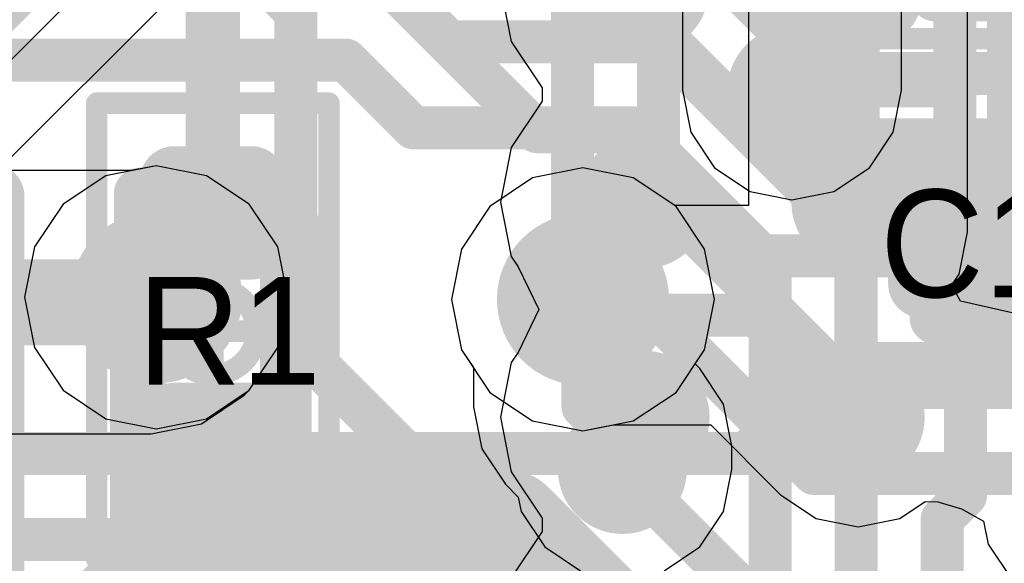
# Model space of a CAD drawing. Header units: millimetres. Extents: x -2 to 68, y -2 to 27.4.
# Tile 200 of 256: x 20.3 to 22.6, y 15.5 to 16.8. Entities that reach past the tile are written whole.
import ezdxf

# ---------------------------------------------------------------- set-up
doc = ezdxf.new("R2010")
doc.units = ezdxf.units.MM
for name, color, linetype in [('BottomLayer', 5, 'Continuous'), ('BottomPaste', 16, 'Continuous'), ('BottomSolder', 6, 'Continuous'), ('DrillGuide', 244, 'Continuous'), ('Mechanical13', 56, 'Continuous'), ('Mechanical15', 56, 'Continuous'), ('Mechanical2', 216, 'Continuous'), ('MidLayer1', 16, 'Continuous'), ('MidLayer2', 76, 'Continuous'), ('MidLayer3', 90, 'Continuous'), ('MidLayer4', 156, 'Continuous'), ('MidLayer5', 130, 'Continuous'), ('MidLayer6', 216, 'Continuous'), ('MidLayer7', 6, 'Continuous'), ('MidLayer8', 54, 'Continuous'), ('MultiLayer', 9, 'Continuous'), ('TopLayer', 1, 'Continuous'), ('TopPaste', 8, 'Continuous'), ('TopSolder', 216, 'Continuous'), ('ViaHoleLayer', 16, 'Continuous')]:
    doc.layers.add(name, color=color, linetype=linetype)

# ---------------------------------------------------------------- blocks, each defined once
blk = doc.blocks.new('SDINBDG4_16G_F_________1_B_51')
at = {"layer": 'BottomLayer', "const_width": 0.125}
for points in [[(-3.3125, -1.75, 1), (-3.1875, -1.75, 1)], [(-2.8125, -1.75, 1), (-2.6875, -1.75, 1)], [(-3.3125, -2.25, 1), (-3.1875, -2.25, 1)], [(-2.8125, -2.25, 1), (-2.6875, -2.25, 1)], [(-3.3125, -2.75, 1), (-3.1875, -2.75, 1)], [(-2.8125, -2.75, 1), (-2.6875, -2.75, 1)]]:
    blk.add_lwpolyline(points, format="xyb", close=True, dxfattribs=at)
at = {"layer": 'BottomPaste', "const_width": 0.125}
for points in [[(-3.3125, -1.75, 1), (-3.1875, -1.75, 1)], [(-2.8125, -1.75, 1), (-2.6875, -1.75, 1)], [(-3.3125, -2.25, 1), (-3.1875, -2.25, 1)], [(-2.8125, -2.25, 1), (-2.6875, -2.25, 1)], [(-3.3125, -2.75, 1), (-3.1875, -2.75, 1)], [(-2.8125, -2.75, 1), (-2.6875, -2.75, 1)]]:
    blk.add_lwpolyline(points, format="xyb", close=True, dxfattribs=at)
at = {"layer": 'BottomSolder', "const_width": 0.155}
for points in [[(-3.3275, -1.75, 1), (-3.1725, -1.75, 1)], [(-2.8275, -1.75, 1), (-2.6725, -1.75, 1)], [(-3.3275, -2.25, 1), (-3.1725, -2.25, 1)], [(-2.8275, -2.25, 1), (-2.6725, -2.25, 1)], [(-3.3275, -2.75, 1), (-3.1725, -2.75, 1)], [(-2.8275, -2.75, 1), (-2.6725, -2.75, 1)]]:
    blk.add_lwpolyline(points, format="xyb", close=True, dxfattribs=at)
blk = doc.blocks.new('RES_0201_283')
at = {"layer": 'Mechanical13', "const_width": 0.12}
for points in [[(-0.32, -0.17), (-0.32, 0.17)], [(0.32, 0.17), (-0.32, 0.17)], [(0.32, -0.17), (0.32, 0.17)], [(0.32, -0.17), (-0.32, -0.17)]]:
    blk.add_lwpolyline(points, dxfattribs=at)
at = {"layer": 'Mechanical13', "const_width": 0.06}
for points in [[(-0.35, 0.17, 1), (-0.29, 0.17, 1)], [(-0.35, 0.17, 1), (-0.29, 0.17, 1)], [(0.29, 0.17, 1), (0.35, 0.17, 1)], [(0.29, 0.17, 1), (0.35, 0.17, 1)], [(-0.35, -0.17, 1), (-0.29, -0.17, 1)], [(-0.35, -0.17, 1), (-0.29, -0.17, 1)], [(0.29, -0.17, 1), (0.35, -0.17, 1)], [(0.29, -0.17, 1), (0.35, -0.17, 1)]]:
    blk.add_lwpolyline(points, format="xyb", close=True, dxfattribs=at)
at = {"layer": 'Mechanical15', "const_width": 0.05}
for points in [[(-0.53, -0.27), (-0.53, 0.27)], [(0.53, 0.27), (-0.53, 0.27)], [(0.53, -0.27), (0.53, 0.27)], [(0, -0.135), (0, 0.135)], [(0.135, 0), (-0.135, 0)], [(0.53, -0.27), (-0.53, -0.27)]]:
    blk.add_lwpolyline(points, dxfattribs=at)
at = {"layer": 'Mechanical15'}
for points, const_width in [([(-0.5425, 0.27, 1), (-0.5175, 0.27, 1)], 0.025), ([(-0.5425, 0.27, 1), (-0.5175, 0.27, 1)], 0.025), ([(0.5175, 0.27, 1), (0.5425, 0.27, 1)], 0.025), ([(0.5175, 0.27, 1), (0.5425, 0.27, 1)], 0.025), ([(-0.0125, 0.135, 1), (0.0125, 0.135, 1)], 0.025), ([(0.1013, 0, 1), (-0.1013, 0, 1)], 0.05), ([(-0.1475, 0, 1), (-0.1225, 0, 1)], 0.025), ([(-0.1138, 0, 1), (-0.0888, 0, 1)], 0.025), ([(0.0888, 0, 1), (0.1138, 0, 1)], 0.025), ([(0.1225, 0, 1), (0.1475, 0, 1)], 0.025), ([(-0.0125, -0.135, 1), (0.0125, -0.135, 1)], 0.025), ([(-0.5425, -0.27, 1), (-0.5175, -0.27, 1)], 0.025), ([(-0.5425, -0.27, 1), (-0.5175, -0.27, 1)], 0.025), ([(0.5175, -0.27, 1), (0.5425, -0.27, 1)], 0.025), ([(0.5175, -0.27, 1), (0.5425, -0.27, 1)], 0.025)]:
    blk.add_lwpolyline(points, format="xyb", close=True, dxfattribs=dict(at, const_width=const_width))
at = {"layer": 'TopLayer', "const_width": 0.0806}
for points in [[(-0.3897, 0.0894, 1), (-0.3091, 0.0894, 1)], [(-0.2409, 0.0894, 1), (-0.1603, 0.0894, 1)], [(0.1603, 0.0894, 1), (0.2409, 0.0894, 1)], [(0.3091, 0.0894, 1), (0.3897, 0.0894, 1)], [(-0.3897, -0.0894, 1), (-0.3091, -0.0894, 1)], [(-0.2409, -0.0894, 1), (-0.1603, -0.0894, 1)], [(0.1603, -0.0894, 1), (0.2409, -0.0894, 1)], [(0.3091, -0.0894, 1), (0.3897, -0.0894, 1)]]:
    blk.add_lwpolyline(points, format="xyb", close=True, dxfattribs=at)
at = {"layer": 'TopLayer'}
for points in [[(-0.2006, 0.17), (-0.3494, 0.17), (-0.2006, -0.17), (-0.3494, -0.17)], [(0.2006, -0.17), (0.3494, -0.17), (0.2006, 0.17), (0.3494, 0.17)], [(-0.12, 0.0894), (-0.43, 0.0894), (-0.12, -0.0894), (-0.43, -0.0894)], [(0.12, -0.0894), (0.43, -0.0894), (0.12, 0.0894), (0.43, 0.0894)]]:
    blk.add_solid(points, dxfattribs=at)
at = {"layer": 'TopPaste', "const_width": 0.0806}
for points in [[(-0.3897, 0.0894, 1), (-0.3091, 0.0894, 1)], [(-0.2409, 0.0894, 1), (-0.1603, 0.0894, 1)], [(0.1603, 0.0894, 1), (0.2409, 0.0894, 1)], [(0.3091, 0.0894, 1), (0.3897, 0.0894, 1)], [(-0.3897, -0.0894, 1), (-0.3091, -0.0894, 1)], [(-0.2409, -0.0894, 1), (-0.1603, -0.0894, 1)], [(0.1603, -0.0894, 1), (0.2409, -0.0894, 1)], [(0.3091, -0.0894, 1), (0.3897, -0.0894, 1)]]:
    blk.add_lwpolyline(points, format="xyb", close=True, dxfattribs=at)
at = {"layer": 'TopPaste'}
for points in [[(-0.2006, 0.17), (-0.3494, 0.17), (-0.2006, -0.17), (-0.3494, -0.17)], [(0.2006, -0.17), (0.3494, -0.17), (0.2006, 0.17), (0.3494, 0.17)], [(-0.12, 0.0894), (-0.43, 0.0894), (-0.12, -0.0894), (-0.43, -0.0894)], [(0.12, -0.0894), (0.43, -0.0894), (0.12, 0.0894), (0.43, 0.0894)]]:
    blk.add_solid(points, dxfattribs=at)
at = {"layer": 'TopSolder', "const_width": 0.0806}
for points in [[(-0.3897, 0.0894, 1), (-0.3091, 0.0894, 1)], [(-0.2409, 0.0894, 1), (-0.1603, 0.0894, 1)], [(0.1603, 0.0894, 1), (0.2409, 0.0894, 1)], [(0.3091, 0.0894, 1), (0.3897, 0.0894, 1)], [(-0.3897, -0.0894, 1), (-0.3091, -0.0894, 1)], [(-0.2409, -0.0894, 1), (-0.1603, -0.0894, 1)], [(0.1603, -0.0894, 1), (0.2409, -0.0894, 1)], [(0.3091, -0.0894, 1), (0.3897, -0.0894, 1)]]:
    blk.add_lwpolyline(points, format="xyb", close=True, dxfattribs=at)
at = {"layer": 'TopSolder'}
for points in [[(-0.2006, 0.17), (-0.3494, 0.17), (-0.2006, -0.17), (-0.3494, -0.17)], [(0.2006, -0.17), (0.3494, -0.17), (0.2006, 0.17), (0.3494, 0.17)], [(-0.12, 0.0894), (-0.43, 0.0894), (-0.12, -0.0894), (-0.43, -0.0894)], [(0.12, -0.0894), (0.43, -0.0894), (0.12, 0.0894), (0.43, 0.0894)]]:
    blk.add_solid(points, dxfattribs=at)
blk = doc.blocks.new('CAP_0201_325')
at = {"layer": 'Mechanical13', "const_width": 0.12}
for points in [[(-0.32, 0.17), (-0.32, -0.17)], [(0.32, 0.17), (-0.32, 0.17)], [(0.32, 0.17), (0.32, -0.17)], [(0.32, -0.17), (-0.32, -0.17)]]:
    blk.add_lwpolyline(points, dxfattribs=at)
at = {"layer": 'Mechanical13', "const_width": 0.06}
for points in [[(-0.35, 0.17, 1), (-0.29, 0.17, 1)], [(-0.35, 0.17, 1), (-0.29, 0.17, 1)], [(0.29, 0.17, 1), (0.35, 0.17, 1)], [(0.29, 0.17, 1), (0.35, 0.17, 1)], [(-0.35, -0.17, 1), (-0.29, -0.17, 1)], [(-0.35, -0.17, 1), (-0.29, -0.17, 1)], [(0.29, -0.17, 1), (0.35, -0.17, 1)], [(0.29, -0.17, 1), (0.35, -0.17, 1)]]:
    blk.add_lwpolyline(points, format="xyb", close=True, dxfattribs=at)
at = {"layer": 'Mechanical15', "const_width": 0.05}
for points in [[(-0.53, 0.27), (-0.53, -0.27)], [(0.53, 0.27), (-0.53, 0.27)], [(0.53, 0.27), (0.53, -0.27)], [(0, 0.135), (0, -0.135)], [(0.135, 0), (-0.135, 0)], [(0.53, -0.27), (-0.53, -0.27)]]:
    blk.add_lwpolyline(points, dxfattribs=at)
at = {"layer": 'Mechanical15'}
for points, const_width in [([(-0.5425, 0.27, 1), (-0.5175, 0.27, 1)], 0.025), ([(-0.5425, 0.27, 1), (-0.5175, 0.27, 1)], 0.025), ([(0.5175, 0.27, 1), (0.5425, 0.27, 1)], 0.025), ([(0.5175, 0.27, 1), (0.5425, 0.27, 1)], 0.025), ([(-0.0125, 0.135, 1), (0.0125, 0.135, 1)], 0.025), ([(0.1013, 0, 1), (-0.1013, 0, 1)], 0.05), ([(-0.1475, 0, 1), (-0.1225, 0, 1)], 0.025), ([(-0.1138, 0, 1), (-0.0888, 0, 1)], 0.025), ([(0.0888, 0, 1), (0.1138, 0, 1)], 0.025), ([(0.1225, 0, 1), (0.1475, 0, 1)], 0.025), ([(-0.0125, -0.135, 1), (0.0125, -0.135, 1)], 0.025), ([(-0.5425, -0.27, 1), (-0.5175, -0.27, 1)], 0.025), ([(-0.5425, -0.27, 1), (-0.5175, -0.27, 1)], 0.025), ([(0.5175, -0.27, 1), (0.5425, -0.27, 1)], 0.025), ([(0.5175, -0.27, 1), (0.5425, -0.27, 1)], 0.025)]:
    blk.add_lwpolyline(points, format="xyb", close=True, dxfattribs=dict(at, const_width=const_width))
at = {"layer": 'TopLayer', "const_width": 0.0806}
for points in [[(-0.3897, 0.0894, 1), (-0.3091, 0.0894, 1)], [(-0.2409, 0.0894, 1), (-0.1603, 0.0894, 1)], [(0.1603, 0.0894, 1), (0.2409, 0.0894, 1)], [(0.3091, 0.0894, 1), (0.3897, 0.0894, 1)], [(-0.3897, -0.0894, 1), (-0.3091, -0.0894, 1)], [(-0.2409, -0.0894, 1), (-0.1603, -0.0894, 1)], [(0.1603, -0.0894, 1), (0.2409, -0.0894, 1)], [(0.3091, -0.0894, 1), (0.3897, -0.0894, 1)]]:
    blk.add_lwpolyline(points, format="xyb", close=True, dxfattribs=at)
at = {"layer": 'TopLayer'}
for points in [[(-0.2006, 0.17), (-0.3494, 0.17), (-0.2006, -0.17), (-0.3494, -0.17)], [(0.2006, -0.17), (0.3494, -0.17), (0.2006, 0.17), (0.3494, 0.17)], [(-0.12, 0.0894), (-0.43, 0.0894), (-0.12, -0.0894), (-0.43, -0.0894)], [(0.12, -0.0894), (0.43, -0.0894), (0.12, 0.0894), (0.43, 0.0894)]]:
    blk.add_solid(points, dxfattribs=at)
at = {"layer": 'TopPaste', "const_width": 0.0806}
for points in [[(-0.3897, 0.0894, 1), (-0.3091, 0.0894, 1)], [(-0.2409, 0.0894, 1), (-0.1603, 0.0894, 1)], [(0.1603, 0.0894, 1), (0.2409, 0.0894, 1)], [(0.3091, 0.0894, 1), (0.3897, 0.0894, 1)], [(-0.3897, -0.0894, 1), (-0.3091, -0.0894, 1)], [(-0.2409, -0.0894, 1), (-0.1603, -0.0894, 1)], [(0.1603, -0.0894, 1), (0.2409, -0.0894, 1)], [(0.3091, -0.0894, 1), (0.3897, -0.0894, 1)]]:
    blk.add_lwpolyline(points, format="xyb", close=True, dxfattribs=at)
at = {"layer": 'TopPaste'}
for points in [[(-0.2006, 0.17), (-0.3494, 0.17), (-0.2006, -0.17), (-0.3494, -0.17)], [(0.2006, -0.17), (0.3494, -0.17), (0.2006, 0.17), (0.3494, 0.17)], [(-0.12, 0.0894), (-0.43, 0.0894), (-0.12, -0.0894), (-0.43, -0.0894)], [(0.12, -0.0894), (0.43, -0.0894), (0.12, 0.0894), (0.43, 0.0894)]]:
    blk.add_solid(points, dxfattribs=at)
at = {"layer": 'TopSolder', "const_width": 0.0806}
for points in [[(-0.3897, 0.0894, 1), (-0.3091, 0.0894, 1)], [(-0.2409, 0.0894, 1), (-0.1603, 0.0894, 1)], [(0.1603, 0.0894, 1), (0.2409, 0.0894, 1)], [(0.3091, 0.0894, 1), (0.3897, 0.0894, 1)], [(-0.3897, -0.0894, 1), (-0.3091, -0.0894, 1)], [(-0.2409, -0.0894, 1), (-0.1603, -0.0894, 1)], [(0.1603, -0.0894, 1), (0.2409, -0.0894, 1)], [(0.3091, -0.0894, 1), (0.3897, -0.0894, 1)]]:
    blk.add_lwpolyline(points, format="xyb", close=True, dxfattribs=at)
at = {"layer": 'TopSolder'}
for points in [[(-0.2006, 0.17), (-0.3494, 0.17), (-0.2006, -0.17), (-0.3494, -0.17)], [(0.2006, -0.17), (0.3494, -0.17), (0.2006, 0.17), (0.3494, 0.17)], [(-0.12, 0.0894), (-0.43, 0.0894), (-0.12, -0.0894), (-0.43, -0.0894)], [(0.12, -0.0894), (0.43, -0.0894), (0.12, 0.0894), (0.43, 0.0894)]]:
    blk.add_solid(points, dxfattribs=at)
blk = doc.blocks.new('CAP_0201_326')
at = {"layer": 'Mechanical13', "const_width": 0.12}
for points in [[(-0.32, 0.17), (-0.32, -0.17)], [(0.32, 0.17), (-0.32, 0.17)], [(0.32, 0.17), (0.32, -0.17)], [(0.32, -0.17), (-0.32, -0.17)]]:
    blk.add_lwpolyline(points, dxfattribs=at)
at = {"layer": 'Mechanical13', "const_width": 0.06}
for points in [[(-0.35, 0.17, 1), (-0.29, 0.17, 1)], [(-0.35, 0.17, 1), (-0.29, 0.17, 1)], [(0.29, 0.17, 1), (0.35, 0.17, 1)], [(0.29, 0.17, 1), (0.35, 0.17, 1)], [(-0.35, -0.17, 1), (-0.29, -0.17, 1)], [(-0.35, -0.17, 1), (-0.29, -0.17, 1)], [(0.29, -0.17, 1), (0.35, -0.17, 1)], [(0.29, -0.17, 1), (0.35, -0.17, 1)]]:
    blk.add_lwpolyline(points, format="xyb", close=True, dxfattribs=at)
at = {"layer": 'Mechanical15', "const_width": 0.05}
for points in [[(-0.53, 0.27), (-0.53, -0.27)], [(0.53, 0.27), (-0.53, 0.27)], [(0.53, 0.27), (0.53, -0.27)], [(0, 0.135), (0, -0.135)], [(0.135, 0), (-0.135, 0)], [(0.53, -0.27), (-0.53, -0.27)]]:
    blk.add_lwpolyline(points, dxfattribs=at)
at = {"layer": 'Mechanical15'}
for points, const_width in [([(-0.5425, 0.27, 1), (-0.5175, 0.27, 1)], 0.025), ([(-0.5425, 0.27, 1), (-0.5175, 0.27, 1)], 0.025), ([(0.5175, 0.27, 1), (0.5425, 0.27, 1)], 0.025), ([(0.5175, 0.27, 1), (0.5425, 0.27, 1)], 0.025), ([(-0.0125, 0.135, 1), (0.0125, 0.135, 1)], 0.025), ([(0.1013, 0, 1), (-0.1013, 0, 1)], 0.05), ([(-0.1475, 0, 1), (-0.1225, 0, 1)], 0.025), ([(-0.1138, 0, 1), (-0.0888, 0, 1)], 0.025), ([(0.0888, 0, 1), (0.1138, 0, 1)], 0.025), ([(0.1225, 0, 1), (0.1475, 0, 1)], 0.025), ([(-0.0125, -0.135, 1), (0.0125, -0.135, 1)], 0.025), ([(-0.5425, -0.27, 1), (-0.5175, -0.27, 1)], 0.025), ([(-0.5425, -0.27, 1), (-0.5175, -0.27, 1)], 0.025), ([(0.5175, -0.27, 1), (0.5425, -0.27, 1)], 0.025), ([(0.5175, -0.27, 1), (0.5425, -0.27, 1)], 0.025)]:
    blk.add_lwpolyline(points, format="xyb", close=True, dxfattribs=dict(at, const_width=const_width))
at = {"layer": 'TopLayer', "const_width": 0.0806}
for points in [[(-0.3897, 0.0894, 1), (-0.3091, 0.0894, 1)], [(-0.2409, 0.0894, 1), (-0.1603, 0.0894, 1)], [(0.1603, 0.0894, 1), (0.2409, 0.0894, 1)], [(0.3091, 0.0894, 1), (0.3897, 0.0894, 1)], [(-0.3897, -0.0894, 1), (-0.3091, -0.0894, 1)], [(-0.2409, -0.0894, 1), (-0.1603, -0.0894, 1)], [(0.1603, -0.0894, 1), (0.2409, -0.0894, 1)], [(0.3091, -0.0894, 1), (0.3897, -0.0894, 1)]]:
    blk.add_lwpolyline(points, format="xyb", close=True, dxfattribs=at)
at = {"layer": 'TopLayer'}
for points in [[(-0.2006, 0.17), (-0.3494, 0.17), (-0.2006, -0.17), (-0.3494, -0.17)], [(0.2006, -0.17), (0.3494, -0.17), (0.2006, 0.17), (0.3494, 0.17)], [(-0.12, 0.0894), (-0.43, 0.0894), (-0.12, -0.0894), (-0.43, -0.0894)], [(0.12, -0.0894), (0.43, -0.0894), (0.12, 0.0894), (0.43, 0.0894)]]:
    blk.add_solid(points, dxfattribs=at)
at = {"layer": 'TopPaste', "const_width": 0.0806}
for points in [[(-0.3897, 0.0894, 1), (-0.3091, 0.0894, 1)], [(-0.2409, 0.0894, 1), (-0.1603, 0.0894, 1)], [(0.1603, 0.0894, 1), (0.2409, 0.0894, 1)], [(0.3091, 0.0894, 1), (0.3897, 0.0894, 1)], [(-0.3897, -0.0894, 1), (-0.3091, -0.0894, 1)], [(-0.2409, -0.0894, 1), (-0.1603, -0.0894, 1)], [(0.1603, -0.0894, 1), (0.2409, -0.0894, 1)], [(0.3091, -0.0894, 1), (0.3897, -0.0894, 1)]]:
    blk.add_lwpolyline(points, format="xyb", close=True, dxfattribs=at)
at = {"layer": 'TopPaste'}
for points in [[(-0.2006, 0.17), (-0.3494, 0.17), (-0.2006, -0.17), (-0.3494, -0.17)], [(0.2006, -0.17), (0.3494, -0.17), (0.2006, 0.17), (0.3494, 0.17)], [(-0.12, 0.0894), (-0.43, 0.0894), (-0.12, -0.0894), (-0.43, -0.0894)], [(0.12, -0.0894), (0.43, -0.0894), (0.12, 0.0894), (0.43, 0.0894)]]:
    blk.add_solid(points, dxfattribs=at)
at = {"layer": 'TopSolder', "const_width": 0.0806}
for points in [[(-0.3897, 0.0894, 1), (-0.3091, 0.0894, 1)], [(-0.2409, 0.0894, 1), (-0.1603, 0.0894, 1)], [(0.1603, 0.0894, 1), (0.2409, 0.0894, 1)], [(0.3091, 0.0894, 1), (0.3897, 0.0894, 1)], [(-0.3897, -0.0894, 1), (-0.3091, -0.0894, 1)], [(-0.2409, -0.0894, 1), (-0.1603, -0.0894, 1)], [(0.1603, -0.0894, 1), (0.2409, -0.0894, 1)], [(0.3091, -0.0894, 1), (0.3897, -0.0894, 1)]]:
    blk.add_lwpolyline(points, format="xyb", close=True, dxfattribs=at)
at = {"layer": 'TopSolder'}
for points in [[(-0.2006, 0.17), (-0.3494, 0.17), (-0.2006, -0.17), (-0.3494, -0.17)], [(0.2006, -0.17), (0.3494, -0.17), (0.2006, 0.17), (0.3494, 0.17)], [(-0.12, 0.0894), (-0.43, 0.0894), (-0.12, -0.0894), (-0.43, -0.0894)], [(0.12, -0.0894), (0.43, -0.0894), (0.12, 0.0894), (0.43, 0.0894)]]:
    blk.add_solid(points, dxfattribs=at)

msp = doc.modelspace()

# ---------------------------------------------------------------- linework, layer by layer
at = {"layer": 'BottomLayer'}
for p, q in [((19.6594, 15.8329), (21.3171, 17.4907)), ((21.4186, 16.85), (21.4439, 16.7232)), ((21.4439, 16.7232), (21.5157, 16.6157)), ((21.5157, 16.6157), (21.5157, 16.5843)), ((21.5157, 16.5843), (21.4439, 16.4768)), ((21.4439, 16.4768), (21.4186, 16.35)), ((21.4186, 16.35), (21.4439, 16.2232)), ((21.4439, 16.2232), (21.4596, 16.1996)), ((21.4596, 16.1996), (21.5081, 16.1)), ((21.5081, 16.1), (21.4596, 16.0004)), ((21.4596, 16.0004), (21.4439, 15.9768)), ((21.4439, 15.9768), (21.4186, 15.85)), ((21.4186, 15.85), (21.4439, 15.7232)), ((21.4439, 15.7232), (21.5157, 15.6157)), ((21.5157, 15.6157), (21.5157, 15.5843)), ((21.5157, 15.5843), (21.4439, 15.4768))]:
    msp.add_line(p, q, dxfattribs=at)
at = {"layer": 'BottomLayer', "const_width": 0.1}
msp.add_lwpolyline([(19.166, 15.7), (21.4696, 18.0036)], dxfattribs=at)
at = {"layer": 'BottomLayer', "const_width": 0.15}
for points in [[(22.175, 16.35, 1), (22.325, 16.35, 1)], [(22.175, 15.85, 1), (22.325, 15.85, 1)]]:
    msp.add_lwpolyline(points, format="xyb", close=True, dxfattribs=at)
at = {"layer": 'DrillGuide'}
for points, const_width in [([(22.0715, 16.6101, 1), (22.1215, 16.6101, 1)], 0.05), ([(22.225, 16.35, 1), (22.275, 16.35, 1)], 0.05), ([(20.5683, 16.1288, 1), (20.6683, 16.1288, 1)], 0.1), ([(21.5606, 16.1239, 1), (21.6606, 16.1239, 1)], 0.1), ([(22.225, 15.85, 1), (22.275, 15.85, 1)], 0.05), ([(21.6771, 15.7286, 1), (21.7271, 15.7286, 1)], 0.05)]:
    msp.add_lwpolyline(points, format="xyb", close=True, dxfattribs=dict(at, const_width=const_width))
at = {"layer": 'MidLayer1'}
for p, q in [((21.8416, 16.9405), (21.8416, 16.6101)), ((22.3514, 16.6101), (22.3514, 16.8083)), ((21.8416, 16.6101), (21.861, 16.5126)), ((22.332, 16.5126), (22.3514, 16.6101)), ((21.861, 16.5126), (21.9163, 16.4299)), ((22.2768, 16.4299), (22.332, 16.5126)), ((20.56, 16.4231), (19.9237, 16.4231)), ((20.6183, 16.4347), (20.56, 16.4231)), ((20.7354, 16.4114), (20.6183, 16.4347)), ((21.6106, 16.4297), (21.4935, 16.4064)), ((21.7276, 16.4064), (21.6106, 16.4297)), ((21.9163, 16.4299), (21.999, 16.3746)), ((22.1941, 16.3746), (22.2768, 16.4299)), ((20.8346, 16.3451), (20.7354, 16.4114)), ((21.4935, 16.4064), (21.3943, 16.3401)), ((21.8269, 16.3401), (21.7276, 16.4064)), ((21.999, 16.3746), (22.0965, 16.3552)), ((22.0965, 16.3552), (22.1941, 16.3746)), ((20.9009, 16.2459), (20.8346, 16.3451)), ((21.3943, 16.3401), (21.328, 16.2409)), ((21.8932, 16.2409), (21.8269, 16.3401)), ((20.9242, 16.1288), (20.9009, 16.2459)), ((21.328, 16.2409), (21.3047, 16.1239)), ((21.9164, 16.1239), (21.8932, 16.2409)), ((20.9009, 16.0118), (20.9242, 16.1288)), ((21.3047, 16.1239), (21.328, 16.0068)), ((21.8932, 16.0068), (21.9164, 16.1239)), ((20.8346, 15.9126), (20.9009, 16.0118)), ((21.328, 16.0068), (21.3557, 15.9653)), ((21.8713, 15.974), (21.8932, 16.0068)), ((21.3557, 15.9653), (21.3557, 15.8742)), ((21.8823, 15.9629), (21.8713, 15.974)), ((21.9376, 15.8802), (21.8823, 15.9629)), ((20.823, 15.901), (20.8346, 15.9126)), ((20.8346, 15.9126), (20.8346, 15.9126)), ((20.7238, 15.8347), (20.823, 15.901)), ((21.3557, 15.8742), (21.3751, 15.7767)), ((21.957, 15.7827), (21.9376, 15.8802)), ((20.6068, 15.8114), (20.7238, 15.8347)), ((19.9705, 15.8114), (20.6067, 15.8114)), ((20.6067, 15.8114), (20.6068, 15.8114)), ((21.3751, 15.7767), (21.4303, 15.694)), ((21.957, 15.7286), (21.957, 15.7827)), ((21.9376, 15.631), (21.957, 15.7286)), ((21.4303, 15.694), (21.46, 15.6643)), ((21.46, 15.6643), (21.4666, 15.631)), ((21.4666, 15.631), (21.5219, 15.5483)), ((21.8823, 15.5483), (21.9376, 15.631)), ((21.5219, 15.5483), (21.6046, 15.4931)), ((21.7997, 15.4931), (21.8823, 15.5483))]:
    msp.add_line(p, q, dxfattribs=at)
for points, const_width in [([(22.0965, 16.6101), (22.0965, 16.9405)], 0.1), ([(19.9237, 16.1172), (20.6068, 16.1172)], 0.2), ([(20.6068, 16.1172), (20.6183, 16.1288)], 0.2), ([(21.6106, 15.8742), (21.6106, 16.1239)], 0.1), ([(21.6106, 15.8742), (21.7021, 15.7827)], 0.1), ([(21.7021, 15.7286), (21.7021, 15.7827)], 0.1)]:
    msp.add_lwpolyline(points, dxfattribs=dict(at, const_width=const_width))
for points, const_width in [([(22.0215, 16.6101, 1), (22.1715, 16.6101, 1)], 0.15), ([(22.0715, 16.6101, 1), (22.1215, 16.6101, 1)], 0.05), ([(20.5183, 16.1288, 1), (20.7183, 16.1288, 1)], 0.2), ([(21.5106, 16.1239, 1), (21.7106, 16.1239, 1)], 0.2), ([(20.5568, 16.1172, 1), (20.6568, 16.1172, 1)], 0.1), ([(20.5568, 16.1172, 1), (20.6568, 16.1172, 1)], 0.1), ([(20.5683, 16.1288, 1), (20.6683, 16.1288, 1)], 0.1), ([(21.5856, 16.1239, 1), (21.6356, 16.1239, 1)], 0.05), ([(21.5856, 15.8742, 1), (21.6356, 15.8742, 1)], 0.05), ([(21.5856, 15.8742, 1), (21.6356, 15.8742, 1)], 0.05), ([(21.6271, 15.7286, 1), (21.7771, 15.7286, 1)], 0.15), ([(21.6771, 15.7827, 1), (21.7271, 15.7827, 1)], 0.05), ([(21.6771, 15.7827, 1), (21.7271, 15.7827, 1)], 0.05), ([(21.6771, 15.7286, 1), (21.7271, 15.7286, 1)], 0.05)]:
    msp.add_lwpolyline(points, format="xyb", close=True, dxfattribs=dict(at, const_width=const_width))
at = {"layer": 'MidLayer2', "const_width": 0.1}
for points in [[(21.8942, 16.9225), (22.1674, 16.6493)], [(21.1418, 16.8803), (21.2997, 16.7225)], [(21.2997, 16.7225), (21.8114, 16.7225)], [(21.8114, 16.7225), (21.9898, 16.544)], [(18.9009, 16.6803), (21.059, 16.6803)], [(21.059, 16.6803), (21.2169, 16.5225)], [(22.1674, 16.6493), (23.1069, 16.6493)], [(21.9898, 16.544), (22.0846, 16.4493)], [(21.2169, 16.5225), (21.7285, 16.5225)], [(21.7285, 16.5225), (22.0256, 16.2253)], [(22.0846, 16.4493), (23.1897, 16.4493)], [(22.0256, 16.2253), (24.3235, 16.2253)], [(21.9908, 15.7658), (22.2, 15.975)], [(22.2, 15.975), (24.374, 15.975)], [(18.9064, 15.7658), (21.9908, 15.7658)], [(19.0538, 15.5658), (21.5725, 15.5658)], [(21.5725, 15.5658), (22.1893, 14.9489)]]:
    msp.add_lwpolyline(points, dxfattribs=at)
at = {"layer": 'MidLayer2'}
for points, const_width in [([(21.2747, 16.7225, 1), (21.3247, 16.7225, 1)], 0.05), ([(21.2747, 16.7225, 1), (21.3247, 16.7225, 1)], 0.05), ([(21.7864, 16.7225, 1), (21.8364, 16.7225, 1)], 0.05), ([(21.7864, 16.7225, 1), (21.8364, 16.7225, 1)], 0.05), ([(21.034, 16.6803, 1), (21.084, 16.6803, 1)], 0.05), ([(21.034, 16.6803, 1), (21.084, 16.6803, 1)], 0.05), ([(22.1424, 16.6493, 1), (22.1924, 16.6493, 1)], 0.05), ([(22.1424, 16.6493, 1), (22.1924, 16.6493, 1)], 0.05), ([(21.9648, 16.544, 1), (22.0148, 16.544, 1)], 0.05), ([(21.9648, 16.544, 1), (22.0148, 16.544, 1)], 0.05), ([(21.1919, 16.5225, 1), (21.2419, 16.5225, 1)], 0.05), ([(21.1919, 16.5225, 1), (21.2419, 16.5225, 1)], 0.05), ([(21.7035, 16.5225, 1), (21.7535, 16.5225, 1)], 0.05), ([(21.7035, 16.5225, 1), (21.7535, 16.5225, 1)], 0.05), ([(22.0596, 16.4493, 1), (22.1096, 16.4493, 1)], 0.05), ([(22.0596, 16.4493, 1), (22.1096, 16.4493, 1)], 0.05), ([(20.5183, 16.1288, 1), (20.7183, 16.1288, 1)], 0.2), ([(21.5106, 16.1239, 1), (21.7106, 16.1239, 1)], 0.2), ([(22.0006, 16.2253, 1), (22.0506, 16.2253, 1)], 0.05), ([(22.0006, 16.2253, 1), (22.0506, 16.2253, 1)], 0.05), ([(22.175, 15.975, 1), (22.225, 15.975, 1)], 0.05), ([(22.175, 15.975, 1), (22.225, 15.975, 1)], 0.05), ([(21.9658, 15.7658, 1), (22.0158, 15.7658, 1)], 0.05), ([(21.9658, 15.7658, 1), (22.0158, 15.7658, 1)], 0.05), ([(21.5475, 15.5658, 1), (21.5975, 15.5658, 1)], 0.05), ([(21.5475, 15.5658, 1), (21.5975, 15.5658, 1)], 0.05)]:
    msp.add_lwpolyline(points, format="xyb", close=True, dxfattribs=dict(at, const_width=const_width))
at = {"layer": 'MidLayer3'}
for p, q in [((18.7559, 15.1559), (20.6, 17)), ((20.6183, 16.4347), (20.5013, 16.4114)), ((20.7354, 16.4114), (20.6183, 16.4347)), ((21.6106, 16.4297), (21.4935, 16.4064)), ((21.7276, 16.4064), (21.6106, 16.4297)), ((20.5013, 16.4114), (20.4021, 16.3451)), ((20.8346, 16.3451), (20.7354, 16.4114)), ((21.4935, 16.4064), (21.3943, 16.3401)), ((21.8269, 16.3401), (21.7276, 16.4064)), ((20.4021, 16.3451), (20.3358, 16.2459)), ((20.9009, 16.2459), (20.8346, 16.3451)), ((21.3943, 16.3401), (21.328, 16.2409)), ((21.8932, 16.2409), (21.8269, 16.3401)), ((20.3358, 16.2459), (20.3125, 16.1288)), ((20.9242, 16.1288), (20.9009, 16.2459)), ((21.328, 16.2409), (21.3047, 16.1239)), ((21.9164, 16.1239), (21.8932, 16.2409)), ((20.3125, 16.1288), (20.3358, 16.0118)), ((20.9009, 16.0118), (20.9242, 16.1288)), ((21.3047, 16.1239), (21.328, 16.0068)), ((21.8932, 16.0068), (21.9164, 16.1239)), ((20.3358, 16.0118), (20.4021, 15.9126)), ((20.8346, 15.9126), (20.9009, 16.0118)), ((21.328, 16.0068), (21.3943, 15.9076)), ((21.8269, 15.9076), (21.8932, 16.0068)), ((20.4021, 15.9126), (20.5013, 15.8463)), ((20.7354, 15.8463), (20.8346, 15.9126)), ((21.3943, 15.9076), (21.4935, 15.8413)), ((21.7276, 15.8413), (21.8269, 15.9076)), ((20.5013, 15.8463), (20.6183, 15.823)), ((20.6183, 15.823), (20.7354, 15.8463)), ((21.4935, 15.8413), (21.6106, 15.818)), ((21.6106, 15.818), (21.7276, 15.8413))]:
    msp.add_line(p, q, dxfattribs=at)
at = {"layer": 'MidLayer3', "const_width": 0.2}
for points in [[(20.5183, 16.1288, 1), (20.7183, 16.1288, 1)], [(21.5106, 16.1239, 1), (21.7106, 16.1239, 1)]]:
    msp.add_lwpolyline(points, format="xyb", close=True, dxfattribs=at)
at = {"layer": 'MidLayer4'}
for p, q in [((21.9951, 16.9355), (21.9951, 16.3418)), ((22.5049, 16.2802), (22.5049, 16.9355)), ((20.6183, 16.4347), (20.5013, 16.4114)), ((20.7354, 16.4114), (20.6183, 16.4347)), ((21.6106, 16.4297), (21.4935, 16.4064)), ((21.7276, 16.4064), (21.6106, 16.4297)), ((20.5013, 16.4114), (20.4021, 16.3451)), ((20.8346, 16.3451), (20.7354, 16.4114)), ((21.4935, 16.4064), (21.3943, 16.3401)), ((21.8243, 16.3418), (21.7276, 16.4064)), ((20.4021, 16.3451), (20.3358, 16.2459)), ((20.9009, 16.2459), (20.8346, 16.3451)), ((21.3943, 16.3401), (21.328, 16.2409)), ((21.9951, 16.3418), (21.8243, 16.3418)), ((22.4855, 16.1826), (22.5049, 16.2802)), ((20.3358, 16.2459), (20.3125, 16.1288)), ((20.9242, 16.1288), (20.9009, 16.2459)), ((21.328, 16.2409), (21.3047, 16.1239)), ((22.4685, 16.1572), (22.4855, 16.1826)), ((22.4885, 16.1198), (22.4685, 16.1572)), ((20.3125, 16.1288), (20.3358, 16.0118)), ((20.9009, 16.0118), (20.9242, 16.1288)), ((21.3047, 16.1239), (21.328, 16.0068)), ((22.6491, 16.0832), (22.4885, 16.1198)), ((20.3358, 16.0118), (20.4021, 15.9126)), ((20.8346, 15.9126), (20.9009, 16.0118)), ((21.328, 16.0068), (21.3943, 15.9076)), ((20.4021, 15.9126), (20.5013, 15.8463)), ((20.7354, 15.8463), (20.8346, 15.9126)), ((21.3943, 15.9076), (21.4935, 15.8413)), ((20.5013, 15.8463), (20.6183, 15.823)), ((20.6183, 15.823), (20.7354, 15.8463)), ((21.4935, 15.8413), (21.6106, 15.818)), ((21.6106, 15.818), (21.6812, 15.832)), ((21.6812, 15.832), (21.9075, 15.832)), ((21.9075, 15.832), (22.0698, 15.6698)), ((22.0698, 15.6698), (22.1525, 15.6145)), ((22.3475, 15.6145), (22.4064, 15.6538)), ((22.4064, 15.6538), (22.4354, 15.6535)), ((22.4354, 15.6535), (22.4904, 15.6369)), ((22.4904, 15.6369), (22.5421, 15.6086)), ((22.1525, 15.6145), (22.25, 15.5951)), ((22.25, 15.5951), (22.3475, 15.6145)), ((22.5421, 15.6086), (22.5528, 15.5551)), ((22.5528, 15.5551), (22.608, 15.4724))]:
    msp.add_line(p, q, dxfattribs=at)
at = {"layer": 'MidLayer4', "const_width": 0.1}
for points in [[(22.25, 16.2802), (22.25, 17.094)], [(21.6106, 16.1239), (21.6475, 16.0869)], [(21.6475, 16.0869), (22.0131, 16.0869)], [(22.0131, 16.0869), (22.25, 15.85)]]:
    msp.add_lwpolyline(points, dxfattribs=at)
at = {"layer": 'MidLayer4'}
for points, const_width in [([(22.175, 16.35, 1), (22.325, 16.35, 1)], 0.15), ([(20.5183, 16.1288, 1), (20.7183, 16.1288, 1)], 0.2), ([(21.5106, 16.1239, 1), (21.7106, 16.1239, 1)], 0.2), ([(22.225, 16.2802, 1), (22.275, 16.2802, 1)], 0.05), ([(21.5856, 16.1239, 1), (21.6356, 16.1239, 1)], 0.05), ([(21.6225, 16.0869, 1), (21.6725, 16.0869, 1)], 0.05), ([(21.6225, 16.0869, 1), (21.6725, 16.0869, 1)], 0.05), ([(21.9881, 16.0869, 1), (22.0381, 16.0869, 1)], 0.05), ([(21.9881, 16.0869, 1), (22.0381, 16.0869, 1)], 0.05), ([(22.175, 15.85, 1), (22.325, 15.85, 1)], 0.15), ([(22.225, 15.85, 1), (22.275, 15.85, 1)], 0.05)]:
    msp.add_lwpolyline(points, format="xyb", close=True, dxfattribs=dict(at, const_width=const_width))
at = {"layer": 'MidLayer5', "const_width": 0.1}
for points in [[(22.6, 16.4963), (22.6, 18.1032)], [(20.7429, 17.2743), (21.5035, 16.5137)], [(20.5429, 17.1914), (20.9427, 16.7916)], [(21.4429, 17.0693), (22.2455, 16.2667)], [(20.9427, 16.2995), (20.9427, 16.7916)], [(21.5035, 16.5137), (21.7157, 16.5137)], [(21.7157, 16.5137), (22.0455, 16.1838)], [(22.5, 16.3963), (22.6, 16.4963)], [(22.5, 15.6678), (22.5, 16.3963)], [(20.9427, 16.2995), (20.9683, 16.2738)], [(20.9683, 15.9969), (20.9683, 16.2738)], [(22.2455, 13.83), (22.2455, 16.2667)], [(22.0455, 13.9129), (22.0455, 16.1838)], [(20.5611, 16.0716), (20.6183, 16.1288)], [(20.5611, 13.8507), (20.5611, 16.0716)], [(20.9683, 15.9969), (21.8455, 15.1197)], [(22.4455, 15.6134), (22.5, 15.6678)], [(22.4455, 13.4455), (22.4455, 15.6134)]]:
    msp.add_lwpolyline(points, dxfattribs=at)
at = {"layer": 'MidLayer5'}
for points, const_width in [([(20.9177, 16.7916, 1), (20.9677, 16.7916, 1)], 0.05), ([(20.9177, 16.7916, 1), (20.9677, 16.7916, 1)], 0.05), ([(21.4785, 16.5137, 1), (21.5285, 16.5137, 1)], 0.05), ([(21.4785, 16.5137, 1), (21.5285, 16.5137, 1)], 0.05), ([(21.6907, 16.5137, 1), (21.7407, 16.5137, 1)], 0.05), ([(21.6907, 16.5137, 1), (21.7407, 16.5137, 1)], 0.05), ([(22.575, 16.4963, 1), (22.625, 16.4963, 1)], 0.05), ([(22.575, 16.4963, 1), (22.625, 16.4963, 1)], 0.05), ([(22.475, 16.3963, 1), (22.525, 16.3963, 1)], 0.05), ([(22.475, 16.3963, 1), (22.525, 16.3963, 1)], 0.05), ([(20.9177, 16.2995, 1), (20.9677, 16.2995, 1)], 0.05), ([(20.9177, 16.2995, 1), (20.9677, 16.2995, 1)], 0.05), ([(20.5183, 16.1288, 1), (20.7183, 16.1288, 1)], 0.2), ([(20.9433, 16.2738, 1), (20.9933, 16.2738, 1)], 0.05), ([(20.9433, 16.2738, 1), (20.9933, 16.2738, 1)], 0.05), ([(21.5106, 16.1239, 1), (21.7106, 16.1239, 1)], 0.2), ([(22.2205, 16.2667, 1), (22.2705, 16.2667, 1)], 0.05), ([(22.2205, 16.2667, 1), (22.2705, 16.2667, 1)], 0.05), ([(22.0206, 16.1838, 1), (22.0705, 16.1838, 1)], 0.05), ([(22.0206, 16.1838, 1), (22.0705, 16.1838, 1)], 0.05), ([(20.5933, 16.1288, 1), (20.6433, 16.1288, 1)], 0.05), ([(20.5361, 16.0716, 1), (20.5861, 16.0716, 1)], 0.05), ([(20.5361, 16.0716, 1), (20.5861, 16.0716, 1)], 0.05), ([(20.9433, 15.9969, 1), (20.9933, 15.9969, 1)], 0.05), ([(20.9433, 15.9969, 1), (20.9933, 15.9969, 1)], 0.05), ([(22.475, 15.6678, 1), (22.525, 15.6678, 1)], 0.05), ([(22.475, 15.6678, 1), (22.525, 15.6678, 1)], 0.05), ([(22.4205, 15.6134, 1), (22.4705, 15.6134, 1)], 0.05), ([(22.4205, 15.6134, 1), (22.4705, 15.6134, 1)], 0.05)]:
    msp.add_lwpolyline(points, format="xyb", close=True, dxfattribs=dict(at, const_width=const_width))
at = {"layer": 'MidLayer6'}
for p, q in [((20.6183, 16.4347), (20.5013, 16.4114)), ((20.7354, 16.4114), (20.6183, 16.4347)), ((21.6106, 16.4297), (21.4935, 16.4064)), ((21.7276, 16.4064), (21.6106, 16.4297)), ((20.5013, 16.4114), (20.4021, 16.3451)), ((20.8346, 16.3451), (20.7354, 16.4114)), ((21.4935, 16.4064), (21.3943, 16.3401)), ((21.8269, 16.3401), (21.7276, 16.4064)), ((20.4021, 16.3451), (20.3358, 16.2459)), ((20.9009, 16.2459), (20.8346, 16.3451)), ((21.3943, 16.3401), (21.328, 16.2409)), ((21.8932, 16.2409), (21.8269, 16.3401)), ((20.3358, 16.2459), (20.3125, 16.1288)), ((20.9242, 16.1288), (20.9009, 16.2459)), ((21.328, 16.2409), (21.3047, 16.1239)), ((21.9164, 16.1239), (21.8932, 16.2409)), ((20.3125, 16.1288), (20.3358, 16.0118)), ((20.9009, 16.0118), (20.9242, 16.1288)), ((21.3047, 16.1239), (21.328, 16.0068)), ((21.8932, 16.0068), (21.9164, 16.1239)), ((20.3358, 16.0118), (20.4021, 15.9126)), ((20.8346, 15.9126), (20.9009, 16.0118)), ((21.328, 16.0068), (21.3943, 15.9076)), ((21.8269, 15.9076), (21.8932, 16.0068)), ((20.4021, 15.9126), (20.5013, 15.8463)), ((20.7354, 15.8463), (20.8346, 15.9126)), ((21.3943, 15.9076), (21.4935, 15.8413)), ((21.7276, 15.8413), (21.8269, 15.9076)), ((20.5013, 15.8463), (20.6183, 15.823)), ((20.6183, 15.823), (20.7354, 15.8463)), ((21.4935, 15.8413), (21.6106, 15.818)), ((21.6106, 15.818), (21.7276, 15.8413))]:
    msp.add_line(p, q, dxfattribs=at)
for points, const_width in [([(20.5183, 16.1288, 1), (20.7183, 16.1288, 1)], 0.2), ([(21.5106, 16.1239, 1), (21.7106, 16.1239, 1)], 0.2), ([(20.6696, 15.6005, 1), (20.7946, 15.6005, 1)], 0.125), ([(20.6696, 15.6005, 1), (20.7946, 15.6005, 1)], 0.125), ([(21.3773, 15.6005, 1), (21.5023, 15.6005, 1)], 0.125), ([(21.3773, 15.6005, 1), (21.5023, 15.6005, 1)], 0.125)]:
    msp.add_lwpolyline(points, format="xyb", close=True, dxfattribs=dict(at, const_width=const_width))
at = {"layer": 'MidLayer6', "const_width": 0.25}
for points in [[(18.6316, 13.5), (20.7321, 15.6005)], [(20.7321, 15.6005), (21.4398, 15.6005)], [(21.4398, 15.6005), (21.7924, 15.2479)]]:
    msp.add_lwpolyline(points, dxfattribs=at)
at = {"layer": 'MidLayer7'}
for p, q in [((20.6183, 16.4347), (20.5013, 16.4114)), ((20.7354, 16.4114), (20.6183, 16.4347)), ((21.6106, 16.4297), (21.4935, 16.4064)), ((21.7276, 16.4064), (21.6106, 16.4297)), ((20.5013, 16.4114), (20.4021, 16.3451)), ((20.8346, 16.3451), (20.7354, 16.4114)), ((21.4935, 16.4064), (21.3943, 16.3401)), ((21.8269, 16.3401), (21.7276, 16.4064)), ((20.4021, 16.3451), (20.3358, 16.2459)), ((20.9009, 16.2459), (20.8346, 16.3451)), ((21.3943, 16.3401), (21.328, 16.2409)), ((21.8932, 16.2409), (21.8269, 16.3401)), ((20.3358, 16.2459), (20.3125, 16.1288)), ((20.9242, 16.1288), (20.9009, 16.2459)), ((21.328, 16.2409), (21.3047, 16.1239)), ((21.9164, 16.1239), (21.8932, 16.2409)), ((20.3125, 16.1288), (20.3358, 16.0118)), ((20.9009, 16.0118), (20.9242, 16.1288)), ((21.3047, 16.1239), (21.328, 16.0068)), ((21.8932, 16.0068), (21.9164, 16.1239)), ((20.3358, 16.0118), (20.4021, 15.9126)), ((20.8346, 15.9126), (20.9009, 16.0118)), ((21.328, 16.0068), (21.3943, 15.9076)), ((21.8269, 15.9076), (21.8932, 16.0068)), ((20.4021, 15.9126), (20.5013, 15.8463)), ((20.7354, 15.8463), (20.8346, 15.9126)), ((21.3943, 15.9076), (21.4935, 15.8413)), ((21.7276, 15.8413), (21.8269, 15.9076)), ((20.5013, 15.8463), (20.6183, 15.823)), ((20.6183, 15.823), (20.7354, 15.8463)), ((21.4935, 15.8413), (21.6106, 15.818)), ((21.6106, 15.818), (21.7276, 15.8413))]:
    msp.add_line(p, q, dxfattribs=at)
at = {"layer": 'MidLayer7', "const_width": 0.2}
for points in [[(20.5183, 16.1288, 1), (20.7183, 16.1288, 1)], [(21.5106, 16.1239, 1), (21.7106, 16.1239, 1)]]:
    msp.add_lwpolyline(points, format="xyb", close=True, dxfattribs=at)
at = {"layer": 'MidLayer8'}
for p, q in [((20.6183, 16.4347), (20.5013, 16.4114)), ((20.7354, 16.4114), (20.6183, 16.4347)), ((21.6106, 16.4297), (21.4935, 16.4064)), ((21.7276, 16.4064), (21.6106, 16.4297)), ((20.5013, 16.4114), (20.4021, 16.3451)), ((20.8346, 16.3451), (20.7354, 16.4114)), ((21.4935, 16.4064), (21.3943, 16.3401)), ((21.8269, 16.3401), (21.7276, 16.4064)), ((20.4021, 16.3451), (20.3358, 16.2459)), ((20.9009, 16.2459), (20.8346, 16.3451)), ((21.3943, 16.3401), (21.328, 16.2409)), ((21.8932, 16.2409), (21.8269, 16.3401)), ((20.3358, 16.2459), (20.3125, 16.1288)), ((20.9242, 16.1288), (20.9009, 16.2459)), ((21.328, 16.2409), (21.3047, 16.1239)), ((21.9164, 16.1239), (21.8932, 16.2409)), ((20.3125, 16.1288), (20.3358, 16.0118)), ((20.9009, 16.0118), (20.9242, 16.1288)), ((21.3047, 16.1239), (21.328, 16.0068)), ((21.8932, 16.0068), (21.9164, 16.1239)), ((20.3358, 16.0118), (20.4021, 15.9126)), ((20.8346, 15.9126), (20.9009, 16.0118)), ((21.328, 16.0068), (21.3943, 15.9076)), ((21.8269, 15.9076), (21.8932, 16.0068)), ((20.4021, 15.9126), (20.5013, 15.8463)), ((20.7354, 15.8463), (20.8346, 15.9126)), ((21.3943, 15.9076), (21.4935, 15.8413)), ((21.7276, 15.8413), (21.8269, 15.9076)), ((20.5013, 15.8463), (20.6183, 15.823)), ((20.6183, 15.823), (20.7354, 15.8463)), ((21.4935, 15.8413), (21.6106, 15.818)), ((21.6106, 15.818), (21.7276, 15.8413))]:
    msp.add_line(p, q, dxfattribs=at)
at = {"layer": 'MidLayer8', "const_width": 0.2}
for points in [[(20.5183, 16.1288, 1), (20.7183, 16.1288, 1)], [(21.5106, 16.1239, 1), (21.7106, 16.1239, 1)]]:
    msp.add_lwpolyline(points, format="xyb", close=True, dxfattribs=at)
at = {"layer": 'MultiLayer'}
for points, const_width in [([(22.0215, 16.6101, 1), (22.1715, 16.6101, 1)], 0.15), ([(22.175, 16.35, 1), (22.325, 16.35, 1)], 0.15), ([(20.5183, 16.1288, 1), (20.7183, 16.1288, 1)], 0.2), ([(21.5106, 16.1239, 1), (21.7106, 16.1239, 1)], 0.2), ([(22.175, 15.85, 1), (22.325, 15.85, 1)], 0.15), ([(21.6271, 15.7286, 1), (21.7771, 15.7286, 1)], 0.15)]:
    msp.add_lwpolyline(points, format="xyb", close=True, dxfattribs=dict(at, const_width=const_width))
at = {"layer": 'TopLayer'}
for points, const_width in [([(22.475, 16.6056), (22.475, 17)], 0.1), ([(21.5863, 16.2809), (21.5863, 16.9678)], 0.1), ([(21.7863, 16.3637), (21.7863, 16.885)], 0.1), ([(20.75, 16.325), (20.75, 16.8391)], 0.127), ([(22.0965, 16.6101), (22.1066, 16.6202)], 0.1), ([(22.1066, 16.6202), (22.4604, 16.6202)], 0.1), ([(22.4604, 16.6202), (22.475, 16.6056)], 0.1), ([(22.475, 16.25), (22.475, 16.6056)], 0.1), ([(20.1493, 16.4512), (20.2371, 16.3634)], 0.15), ([(20.2371, 15.0172), (20.2371, 16.3634)], 0.15), ([(21.7863, 16.3637), (22.231, 15.919)], 0.1), ([(21.5863, 16.2809), (22.1482, 15.719)], 0.1), ([(22.231, 15.919), (26.219, 15.919)], 0.1), ([(20.75, 15.2525), (20.75, 15.775)], 0.1), ([(21.7021, 15.7286), (22.1693, 15.2614)], 0.1), ([(22.1482, 15.719), (26.277, 15.719)], 0.1)]:
    msp.add_lwpolyline(points, dxfattribs=dict(at, const_width=const_width))
for points, const_width in [([(22.0215, 16.6101, 1), (22.1715, 16.6101, 1)], 0.15), ([(22.0816, 16.6202, 1), (22.1316, 16.6202, 1)], 0.05), ([(22.0816, 16.6202, 1), (22.1316, 16.6202, 1)], 0.05), ([(22.4354, 16.6202, 1), (22.4854, 16.6202, 1)], 0.05), ([(22.4354, 16.6202, 1), (22.4854, 16.6202, 1)], 0.05), ([(22.0715, 16.6101, 1), (22.1215, 16.6101, 1)], 0.05), ([(22.45, 16.6056, 1), (22.5, 16.6056, 1)], 0.05), ([(22.45, 16.6056, 1), (22.5, 16.6056, 1)], 0.05), ([(22.45, 16.6056, 1), (22.5, 16.6056, 1)], 0.05), ([(20.1996, 16.3634, 1), (20.2746, 16.3634, 1)], 0.075), ([(20.1996, 16.3634, 1), (20.2746, 16.3634, 1)], 0.075), ([(21.7613, 16.3637, 1), (21.8113, 16.3637, 1)], 0.05), ([(21.7613, 16.3637, 1), (21.8113, 16.3637, 1)], 0.05), ([(20.7182, 16.325, 1), (20.7817, 16.325, 1)], 0.0635), ([(21.5613, 16.2809, 1), (21.6113, 16.2809, 1)], 0.05), ([(21.5613, 16.2809, 1), (21.6113, 16.2809, 1)], 0.05), ([(22.45, 16.25, 1), (22.5, 16.25, 1)], 0.05), ([(22.206, 15.919, 1), (22.256, 15.919, 1)], 0.05), ([(22.206, 15.919, 1), (22.256, 15.919, 1)], 0.05), ([(21.6271, 15.7286, 1), (21.7771, 15.7286, 1)], 0.15), ([(20.725, 15.775, 1), (20.775, 15.775, 1)], 0.05), ([(21.6771, 15.7286, 1), (21.7271, 15.7286, 1)], 0.05), ([(22.1232, 15.719, 1), (22.1732, 15.719, 1)], 0.05), ([(22.1232, 15.719, 1), (22.1732, 15.719, 1)], 0.05)]:
    msp.add_lwpolyline(points, format="xyb", close=True, dxfattribs=dict(at, const_width=const_width))
at = {"layer": 'ViaHoleLayer'}
for points, const_width in [([(22.0715, 16.6101, 1), (22.1215, 16.6101, 1)], 0.05), ([(22.225, 16.35, 1), (22.275, 16.35, 1)], 0.05), ([(20.5683, 16.1288, 1), (20.6683, 16.1288, 1)], 0.1), ([(21.5606, 16.1239, 1), (21.6606, 16.1239, 1)], 0.1), ([(22.225, 15.85, 1), (22.275, 15.85, 1)], 0.05), ([(21.6771, 15.7286, 1), (21.7271, 15.7286, 1)], 0.05)]:
    msp.add_lwpolyline(points, format="xyb", close=True, dxfattribs=dict(at, const_width=const_width))

# ---------------------------------------------------------------- block references
msp.add_blockref('SDINBDG4_16G_F_________1_B_51', (25, 18.6))
for name, p, rotation in [('CAP_0201_325', (22.75, 17), 180), ('RES_0201_283', (20.75, 16.05), 270), ('CAP_0201_326', (22.75, 16.25), 180)]:
    msp.add_blockref(name, p, dxfattribs=dict(rotation=rotation))

# ---------------------------------------------------------------- texts
at = {"layer": 'Mechanical2'}
for s, p in [('C157', (22.3012, 16.129)), ('R1', (20.574, 15.9258))]:
    msp.add_text(s, height=0.25, dxfattribs=at).set_placement(p)

doc.saveas('drawing.dxf')
